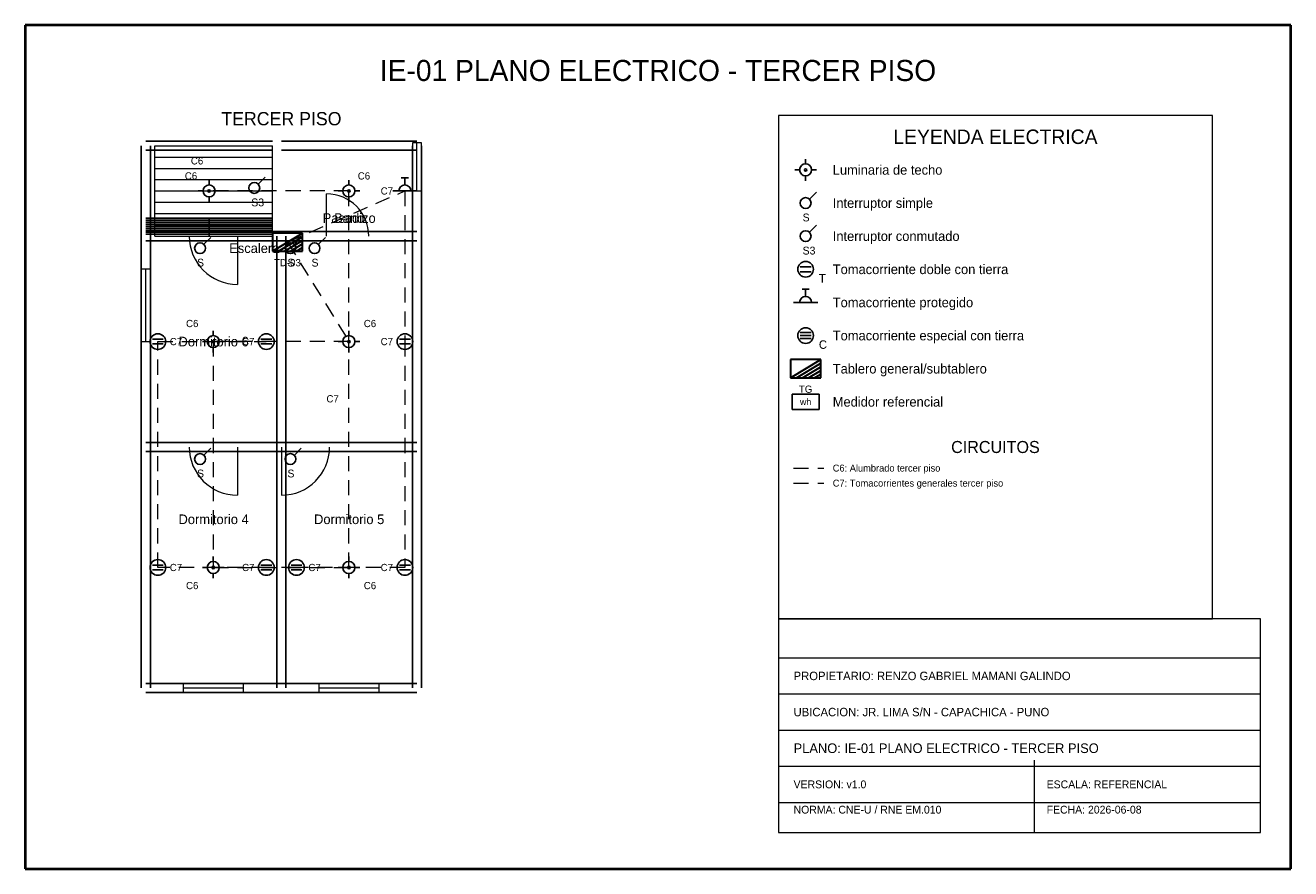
# Model space of a CAD drawing. Header units: metres. Extents: x -1 to 20, y -1 to 13.
import ezdxf
from ezdxf.enums import TextEntityAlignment as Align

# ---------------------------------------------------------------- set-up
doc = ezdxf.new("R2010")
doc.units = ezdxf.units.M
doc.linetypes.add('DASHED', pattern=[0.4, 0.25, -0.15])
for name, color, linetype, lineweight, true_color in [('ARQ_ESCALERAS', 7, 'CONTINUOUS', 15, 0x787878), ('ARQ_MUROS', 7, 'CONTINUOUS', 25, 0x141414), ('ARQ_PUERTAS', 7, 'CONTINUOUS', 15, 0x787878), ('ARQ_TEXTOS', 7, 'CONTINUOUS', 13, 0x787878), ('ARQ_VENTANAS', 7, 'CONTINUOUS', 15, 0x1496aa), ('ELEC_CIRCUITO_C6', 7, 'DASHED', 20, 0xdc7d19), ('ELEC_CIRCUITO_C7', 7, 'DASHED', 20, 0x2355b4), ('ELEC_INTERRUPTORES', 7, 'CONTINUOUS', 25, 0xdc7d19), ('ELEC_LEYENDA', 7, 'CONTINUOUS', 18, 0x141414), ('ELEC_LUMINARIAS', 7, 'CONTINUOUS', 25, 0xdc7d19), ('ELEC_MEDIDOR', 7, 'CONTINUOUS', 25, 0x1e8246), ('ELEC_ROTULO', 7, 'CONTINUOUS', 20, 0x141414), ('ELEC_TABLEROS', 7, 'CONTINUOUS', 30, 0xc81e1e), ('ELEC_TEXTOS', 7, 'CONTINUOUS', 13, 0x141414), ('ELEC_TOMACORRIENTES', 7, 'CONTINUOUS', 25, 0x2355b4), ('MARCO', 7, 'CONTINUOUS', 40, 0x141414)]:
    doc.layers.add(name, color=color, linetype=linetype, lineweight=lineweight, true_color=true_color)

msp = doc.modelspace()

# ---------------------------------------------------------------- linework, layer by layer
at = {"layer": 'ARQ_ESCALERAS'}
for p, q in [((1.15, 9.5), (1.15, 11)), ((1.15, 11), (3.1, 11)), ((3.1, 9.5), (3.1, 11)), ((1.15, 10.812), (3.1, 10.812)), ((1.15, 10.625), (3.1, 10.625)), ((1.15, 10.438), (3.1, 10.438)), ((1.15, 10.25), (3.1, 10.25)), ((1.15, 10.062), (3.1, 10.062)), ((1.15, 9.875), (3.1, 9.875)), ((1.15, 9.688), (3.1, 9.688)), ((1.15, 9.5), (3.1, 9.5))]:
    msp.add_line(p, q, dxfattribs=at)
at = {"layer": 'ARQ_MUROS'}
for p, q in [((0.925, 9.5), (0.925, 11)), ((1, 11.075), (3.1, 11.075)), ((1, 10.925), (3.1, 10.925)), ((1.075, 9.5), (1.075, 11)), ((3.25, 11.075), (5.5, 11.075)), ((3.25, 10.925), (5.5, 10.925)), ((5.425, 9.5), (5.425, 11)), ((5.575, 9.5), (5.575, 11)), ((1, 9.8), (3.1, 9.8)), ((1, 9.767), (2.05, 9.767)), ((1, 9.733), (2.05, 9.733)), ((1, 9.7), (2.05, 9.7)), ((1, 9.667), (2.05, 9.667)), ((2.05, 9.5), (2.05, 9.8)), ((2.05, 9.767), (3.1, 9.767)), ((2.05, 9.733), (3.1, 9.733)), ((2.05, 9.7), (3.1, 9.7)), ((2.05, 9.667), (3.1, 9.667)), ((0.925, 6), (0.925, 9.5)), ((1, 9.633), (2.05, 9.633)), ((1, 9.6), (2.05, 9.6)), ((1, 9.575), (3.25, 9.575)), ((1, 9.575), (3.1, 9.575)), ((1, 9.567), (2.05, 9.567)), ((1, 9.533), (2.05, 9.533)), ((1.075, 6), (1.075, 9.5)), ((2.05, 9.633), (3.1, 9.633)), ((2.05, 9.6), (3.1, 9.6)), ((2.05, 9.567), (3.1, 9.567)), ((2.05, 9.533), (3.1, 9.533)), ((3.175, 6), (3.175, 9.5)), ((3.25, 9.575), (5.5, 9.575)), ((3.325, 6), (3.325, 9.5)), ((5.425, 6), (5.425, 9.5)), ((5.575, 6), (5.575, 9.5)), ((1, 9.425), (3.25, 9.425)), ((1, 9.425), (3.1, 9.425)), ((3.25, 9.425), (5.5, 9.425)), ((0.925, 2), (0.925, 6)), ((1, 6.075), (3.25, 6.075)), ((1, 5.925), (3.25, 5.925)), ((1.075, 2), (1.075, 6)), ((3.175, 2), (3.175, 6)), ((3.25, 6.075), (5.5, 6.075)), ((3.25, 5.925), (5.5, 5.925)), ((3.325, 2), (3.325, 6)), ((5.425, 2), (5.425, 6)), ((5.575, 2), (5.575, 6)), ((1, 2.075), (3.25, 2.075)), ((1, 1.925), (3.25, 1.925)), ((3.25, 2.075), (5.5, 2.075)), ((3.25, 1.925), (5.5, 1.925))]:
    msp.add_line(p, q, dxfattribs=at)
at = {"layer": 'ARQ_PUERTAS'}
for p, q in [((4, 9.5), (4, 10.2)), ((2.52, 9.5), (2.52, 8.7)), ((2.52, 6), (2.52, 5.2)), ((3.25, 6), (3.25, 5.2))]:
    msp.add_line(p, q, dxfattribs=at)
for centre, radius, start, end in [((4, 9.5), 0.7, 0, 90), ((2.52, 9.5), 0.8, 180, -90), ((2.52, 6), 0.8, 180, -90), ((3.25, 6), 0.8, -90, 0)]:
    msp.add_arc(centre, radius, start, end, dxfattribs=at)
at = {"layer": 'ARQ_VENTANAS'}
for p, q in [((5.575, 11.05), (5.425, 11.05)), ((5.425, 11.05), (5.425, 10.25)), ((5.5, 10.25), (5.5, 11.05)), ((5.575, 10.25), (5.575, 11.05)), ((5.425, 10.25), (5.575, 10.25)), ((1.075, 8.95), (0.925, 8.95)), ((0.925, 8.95), (0.925, 7.75)), ((1, 7.75), (1, 8.95)), ((1.075, 7.75), (1.075, 8.95)), ((0.925, 7.75), (1.075, 7.75)), ((2.62, 2.075), (1.62, 2.075)), ((1.62, 2.075), (1.62, 1.925)), ((1.62, 2), (2.62, 2)), ((1.62, 1.925), (2.62, 1.925)), ((2.62, 1.925), (2.62, 2.075)), ((4.87, 2.075), (3.87, 2.075)), ((3.87, 2.075), (3.87, 1.925)), ((3.87, 2), (4.87, 2)), ((3.87, 1.925), (4.87, 1.925)), ((4.87, 1.925), (4.87, 2.075))]:
    msp.add_line(p, q, dxfattribs=at)
at = {"layer": 'ELEC_CIRCUITO_C6', "linetype": 'DASHED', "true_color": 0xdc7d19}
for p, q in [((4.37, 10.25), (2.05, 10.25)), ((4.37, 4), (4.37, 10.25)), ((3.35, 9.4), (4.37, 7.75)), ((4.37, 7.75), (2.12, 7.75)), ((2.12, 7.75), (2.12, 4)), ((11.75, 5.65), (12.25, 5.65)), ((2.12, 4), (4.37, 4))]:
    msp.add_line(p, q, dxfattribs=at)
at = {"layer": 'ELEC_CIRCUITO_C7', "linetype": 'DASHED', "true_color": 0x2355b4}
for p, q in [((3.35, 9.4), (5.3, 10.25)), ((5.3, 10.25), (5.3, 7.75)), ((1.2, 4), (1.2, 7.75)), ((1.2, 7.75), (3, 7.75)), ((5.3, 7.75), (5.3, 4)), ((11.75, 5.4), (12.25, 5.4)), ((3, 4), (1.2, 4)), ((3.5, 4), (3, 4)), ((5.3, 4), (3.5, 4))]:
    msp.add_line(p, q, dxfattribs=at)
at = {"layer": 'ELEC_INTERRUPTORES', "true_color": 0xdc7d19}
for p, q in [((2.86, 10.36), (2.98, 10.48)), ((12.01, 10.11), (12.13, 10.23)), ((12.01, 9.56), (12.13, 9.68)), ((1.96, 9.36), (2.08, 9.48)), ((3.46, 9.36), (3.58, 9.48)), ((3.86, 9.36), (3.98, 9.48)), ((1.96, 5.86), (2.08, 5.98)), ((3.46, 5.86), (3.58, 5.98))]:
    msp.add_line(p, q, dxfattribs=at)
for centre in [(2.8, 10.3), (11.95, 10.05), (11.95, 9.5), (1.9, 9.3), (3.4, 9.3), (3.8, 9.3), (1.9, 5.8), (3.4, 5.8)]:
    msp.add_circle(centre, 0.09, dxfattribs=at)
at = {"layer": 'ELEC_LEYENDA', "true_color": 0x141414}
for p, q in [((18.7, 11.5), (11.5, 11.5)), ((11.5, 11.5), (11.5, 3.15)), ((18.7, 3.15), (18.7, 11.5)), ((11.5, 3.15), (18.7, 3.15))]:
    msp.add_line(p, q, dxfattribs=at)
at = {"layer": 'ELEC_LUMINARIAS', "true_color": 0xdc7d19}
for p, q in [((11.95, 10.7), (11.95, 10.78)), ((11.85, 10.6), (11.77, 10.6)), ((11.95, 10.5), (11.95, 10.42)), ((12.05, 10.6), (12.13, 10.6)), ((2.05, 10.35), (2.05, 10.43)), ((4.37, 10.35), (4.37, 10.43)), ((1.95, 10.25), (1.87, 10.25)), ((2.05, 10.15), (2.05, 10.07)), ((2.15, 10.25), (2.23, 10.25)), ((4.27, 10.25), (4.19, 10.25)), ((4.37, 10.15), (4.37, 10.07)), ((4.47, 10.25), (4.55, 10.25)), ((2.12, 7.85), (2.12, 7.93)), ((4.37, 7.85), (4.37, 7.93)), ((2.02, 7.75), (1.94, 7.75)), ((2.12, 7.65), (2.12, 7.57)), ((2.22, 7.75), (2.3, 7.75)), ((4.27, 7.75), (4.19, 7.75)), ((4.37, 7.65), (4.37, 7.57)), ((4.47, 7.75), (4.55, 7.75)), ((2.02, 4), (1.94, 4)), ((2.12, 4.1), (2.12, 4.18)), ((2.22, 4), (2.3, 4)), ((4.27, 4), (4.19, 4)), ((4.37, 4.1), (4.37, 4.18)), ((4.47, 4), (4.55, 4)), ((2.12, 3.9), (2.12, 3.82)), ((4.37, 3.9), (4.37, 3.82))]:
    msp.add_line(p, q, dxfattribs=at)
for centre, radius in [((11.95, 10.6), 0.1), ((11.95, 10.6), 0.02), ((2.05, 10.25), 0.1), ((4.37, 10.25), 0.1), ((2.05, 10.25), 0.02), ((4.37, 10.25), 0.02), ((2.12, 7.75), 0.1), ((2.12, 7.75), 0.02), ((4.37, 7.75), 0.1), ((4.37, 7.75), 0.02), ((2.12, 4), 0.1), ((2.12, 4), 0.02), ((4.37, 4), 0.1), ((4.37, 4), 0.02)]:
    msp.add_circle(centre, radius, dxfattribs=at)
at = {"layer": 'ELEC_MEDIDOR', "true_color": 0x1e8246}
for p, q in [((12.175, 6.875), (11.725, 6.875)), ((11.725, 6.875), (11.725, 6.625)), ((12.175, 6.625), (12.175, 6.875)), ((11.725, 6.625), (12.175, 6.625))]:
    msp.add_line(p, q, dxfattribs=at)
at = {"layer": 'ELEC_ROTULO', "true_color": 0x141414}
for p, q in [((19.5, 3.15), (11.5, 3.15)), ((11.5, 3.15), (11.5, -0.4)), ((19.5, -0.4), (19.5, 3.15)), ((11.5, 2.5), (19.5, 2.5)), ((11.5, 1.9), (19.5, 1.9)), ((11.5, 1.3), (19.5, 1.3)), ((11.5, 0.7), (19.5, 0.7)), ((15.75, -0.4), (15.75, 0.8)), ((11.5, 0.1), (19.5, 0.1)), ((11.5, -0.4), (19.5, -0.4))]:
    msp.add_line(p, q, dxfattribs=at)
at = {"layer": 'ELEC_TABLEROS', "true_color": 0xc81e1e}
for p, q in [((3.6, 9.55), (3.1, 9.55)), ((3.1, 9.55), (3.1, 9.25)), ((3.1, 9.25), (3.6, 9.55)), ((3.2, 9.25), (3.6, 9.49)), ((3.6, 9.25), (3.6, 9.55)), ((3.6, 9.25), (3.6, 9.55)), ((3.1, 9.25), (3.6, 9.25)), ((3.1, 9.25), (3.6, 9.25)), ((3.3, 9.25), (3.6, 9.43)), ((3.4, 9.25), (3.6, 9.37)), ((3.5, 9.25), (3.6, 9.31)), ((12.2, 7.45), (11.7, 7.45)), ((11.7, 7.45), (11.7, 7.15)), ((11.7, 7.15), (12.2, 7.45)), ((11.8, 7.15), (12.2, 7.39)), ((12.2, 7.15), (12.2, 7.45)), ((12.2, 7.15), (12.2, 7.45)), ((11.7, 7.15), (12.2, 7.15)), ((11.7, 7.15), (12.2, 7.15)), ((11.9, 7.15), (12.2, 7.33)), ((12, 7.15), (12.2, 7.27)), ((12.1, 7.15), (12.2, 7.21))]:
    msp.add_line(p, q, dxfattribs=at)
at = {"layer": 'ELEC_TOMACORRIENTES', "true_color": 0x2355b4}
for p, q in [((5.24, 10.47), (5.36, 10.47)), ((5.3, 10.35), (5.3, 10.47)), ((5.1, 10.25), (5.5, 10.25)), ((11.86, 8.99), (12.04, 8.99)), ((11.86, 8.91), (12.04, 8.91)), ((11.89, 8.62), (12.01, 8.62)), ((11.95, 8.5), (11.95, 8.62)), ((11.75, 8.4), (12.15, 8.4)), ((1.11, 7.79), (1.29, 7.79)), ((2.91, 7.79), (3.09, 7.79)), ((5.21, 7.79), (5.39, 7.79)), ((1.11, 7.71), (1.29, 7.71)), ((2.91, 7.71), (3.09, 7.71)), ((5.21, 7.71), (5.39, 7.71)), ((1.11, 4.04), (1.29, 4.04)), ((2.91, 4.04), (3.09, 4.04)), ((3.41, 4.04), (3.59, 4.04)), ((5.21, 4.04), (5.39, 4.04)), ((1.11, 3.96), (1.29, 3.96)), ((2.91, 3.96), (3.09, 3.96)), ((3.41, 3.96), (3.59, 3.96)), ((5.21, 3.96), (5.39, 3.96))]:
    msp.add_line(p, q, dxfattribs=at)
at = {"layer": 'ELEC_TOMACORRIENTES', "true_color": 0xc81e1e}
for p, q in [((11.86, 7.9), (12.04, 7.9)), ((11.86, 7.85), (12.04, 7.85)), ((11.86, 7.8), (12.04, 7.8))]:
    msp.add_line(p, q, dxfattribs=at)
at = {"layer": 'ELEC_TOMACORRIENTES', "true_color": 0x2355b4}
for centre in [(11.95, 8.95), (1.2, 7.75), (3, 7.75), (5.3, 7.75), (1.2, 4), (3, 4), (3.5, 4), (5.3, 4)]:
    msp.add_circle(centre, 0.13, dxfattribs=at)
at = {"layer": 'ELEC_TOMACORRIENTES', "true_color": 0xc81e1e}
msp.add_circle((11.95, 7.85), 0.13, dxfattribs=at)
at = {"layer": 'ELEC_TOMACORRIENTES', "true_color": 0x2355b4}
for centre in [(5.3, 10.25), (11.95, 8.4)]:
    msp.add_arc(centre, 0.1, 0, 180, dxfattribs=at)
at = {"layer": 'MARCO', "true_color": 0x141414}
for p, q in [((20, 13), (-1, 13)), ((-1, 13), (-1, -1)), ((20, -1), (20, 13)), ((-1, -1), (20, -1))]:
    msp.add_line(p, q, dxfattribs=at)

# ---------------------------------------------------------------- texts
at = {"layer": 'ARQ_TEXTOS'}
for s, p in [('Pasadizo', (4.375, 9.8)), ('Bano', (4.375, 9.8)), ('Escalera', (2.8, 9.3)), ('Dormitorio 6', (2.125, 7.75)), ('Dormitorio 4', (2.125, 4.8)), ('Dormitorio 5', (4.375, 4.8))]:
    msp.add_text(s, height=0.16, dxfattribs=at).set_placement(p, align=Align.MIDDLE_CENTER)
at = {"layer": 'ELEC_INTERRUPTORES'}
for s, p in [('S3', (2.75, 10.06)), ('S', (11.9, 9.81)), ('S3', (11.9, 9.26)), ('S', (1.85, 9.06)), ('S', (3.35, 9.06)), ('S', (3.75, 9.06)), ('S', (1.85, 5.56)), ('S', (3.35, 5.56))]:
    msp.add_text(s, height=0.13, dxfattribs=at).set_placement(p, align=Align.MIDDLE_LEFT)
at = {"layer": 'ELEC_LEYENDA'}
for s, height, p in [('LEYENDA ELECTRICA', 0.24, (15.1, 11.15)), ('CIRCUITOS', 0.2, (15.1, 6))]:
    msp.add_text(s, height=height, dxfattribs=at).set_placement(p, align=Align.MIDDLE_CENTER)
for s, height, p in [('Luminaria de techo', 0.16, (12.4, 10.6)), ('Interruptor simple', 0.16, (12.4, 10.05)), ('Interruptor conmutado', 0.16, (12.4, 9.5)), ('Tomacorriente doble con tierra', 0.16, (12.4, 8.95)), ('Tomacorriente protegido', 0.16, (12.4, 8.4)), ('Tomacorriente especial con tierra', 0.16, (12.4, 7.85)), ('Tablero general/subtablero', 0.16, (12.4, 7.3)), ('Medidor referencial', 0.16, (12.4, 6.75)), ('C6: Alumbrado tercer piso', 0.115, (12.4, 5.65)), ('C7: Tomacorrientes generales tercer piso', 0.115, (12.4, 5.4))]:
    msp.add_text(s, height=height, dxfattribs=at).set_placement(p, align=Align.MIDDLE_LEFT)
at = {"layer": 'ELEC_MEDIDOR'}
msp.add_text('wh', height=0.11, dxfattribs=at).set_placement((11.95, 6.75), align=Align.MIDDLE_CENTER)
at = {"layer": 'ELEC_ROTULO'}
msp.add_text('IE-01 PLANO ELECTRICO - TERCER PISO', height=0.35, dxfattribs=at).set_placement((9.5, 12.25), align=Align.MIDDLE_CENTER)
for s, height, p in [('PROPIETARIO: RENZO GABRIEL MAMANI GALINDO', 0.14, (11.75, 2.2)), ('UBICACION: JR. LIMA S/N - CAPACHICA - PUNO', 0.14, (11.75, 1.6)), ('PLANO: IE-01 PLANO ELECTRICO - TERCER PISO', 0.16, (11.75, 1)), ('VERSION: v1.0', 0.13, (11.75, 0.4)), ('ESCALA: REFERENCIAL', 0.13, (15.95, 0.4)), ('NORMA: CNE-U / RNE EM.010', 0.13, (11.75, -0.02)), ('FECHA: 2026-06-08', 0.13, (15.95, -0.02))]:
    msp.add_text(s, height=height, dxfattribs=at).set_placement(p, align=Align.MIDDLE_LEFT)
at = {"layer": 'ELEC_TABLEROS'}
for s, p in [('TD-03', (3.35, 9.06)), ('TG', (11.95, 6.96))]:
    msp.add_text(s, height=0.12, dxfattribs=at).set_placement(p, align=Align.MIDDLE_CENTER)
at = {"layer": 'ELEC_TEXTOS'}
for s, height, p in [('TERCER PISO', 0.22, (3.25, 11.45)), ('C6', 0.12, (1.85, 10.75)), ('C6', 0.12, (1.75, 10.5)), ('C6', 0.12, (4.62, 10.5)), ('C7', 0.12, (5, 10.25)), ('C6', 0.12, (1.77, 8.05)), ('C6', 0.12, (4.72, 8.05)), ('C7', 0.12, (1.5, 7.75)), ('C7', 0.12, (2.7, 7.75)), ('C7', 0.12, (5, 7.75)), ('C7', 0.12, (4.1, 6.8)), ('C7', 0.12, (1.5, 4)), ('C7', 0.12, (2.7, 4)), ('C7', 0.12, (3.8, 4)), ('C7', 0.12, (5, 4)), ('C6', 0.12, (1.77, 3.7)), ('C6', 0.12, (4.72, 3.7))]:
    msp.add_text(s, height=height, dxfattribs=at).set_placement(p, align=Align.MIDDLE_CENTER)
at = {"layer": 'ELEC_TOMACORRIENTES'}
for s, p in [('T', (12.17, 8.8)), ('C', (12.17, 7.7))]:
    msp.add_text(s, height=0.14, dxfattribs=at).set_placement(p, align=Align.MIDDLE_LEFT)

doc.saveas('drawing.dxf')
